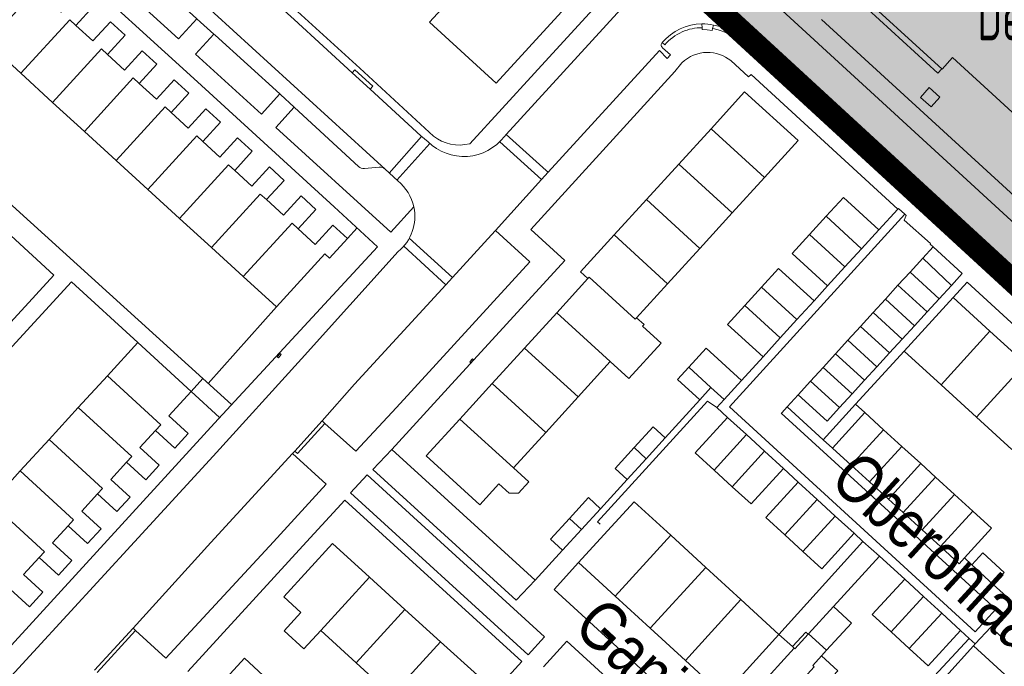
# Model space of a CAD drawing. Header units: metres. Extents: x 111546 to 149831, y 498798 to 507863.
# Tile 23 of 256: x 112628 to 112649, y 500478 to 500492. Entities that reach past the tile are written whole.
import ezdxf

# ---------------------------------------------------------------- set-up
doc = ezdxf.new("R2010")
doc.units = ezdxf.units.M
doc.layers.add('bladindeeling kader-3', color=170, linetype='Continuous')
doc.layers.add('bladindeling hatch kader 3', color=254, linetype='Continuous')
doc.layers.add('bladindeling', color=7, linetype='Continuous', lineweight=5)
doc.styles.get("Standard").update_dxf_attribs({"font": 'isocp-ie.shx'})
doc.styles.add('Zaanstad', font='ARIALN.TTF')

msp = doc.modelspace()

# ---------------------------------------------------------------- hatches: boundary and pattern name
at = {"layer": 'bladindeling hatch kader 3'}
h = msp.add_hatch(color=256, dxfattribs=at)
h.dxf.hatch_style = 1
h.paths.add_polyline_path([(112656.0813, 500518.2511), (112682.0414, 500494.3916), (112663.0518, 500473.7302), (112637.0917, 500497.5897)])

# ---------------------------------------------------------------- linework, layer by layer
at = {"layer": 'bladindeeling kader-3', "linetype": 'ByBlock', "const_width": 0.5}
msp.add_lwpolyline([(112656.0813, 500518.2511), (112682.0414, 500494.3916), (112663.0518, 500473.7302), (112637.0917, 500497.5897)], close=True, dxfattribs=at)
at = {"layer": 'bladindeling'}
for p, q in [((112638.2098, 500489.6981), (112640.6716, 500492.3929)), ((112638.2098, 500489.6981), (112640.6716, 500492.3929)), ((112631.1624, 500491.7512), (112631.5568, 500492.1843)), ((112642.426, 500491.9916), (112642.4199, 500492.0762)), ((112642.426, 500491.9916), (112642.4199, 500492.0762)), ((112642.6654, 500492.0494), (112642.6463, 500491.9725)), ((112642.6654, 500492.0494), (112642.6463, 500491.9725)), ((112644.9932, 500492.1662), (112649.5307, 500488.0105)), ((112644.9932, 500492.1662), (112649.5307, 500488.0105)), ((112631.5261, 500491.4201), (112631.9223, 500491.8552)), ((112643.3064, 500491.7309), (112643.2103, 500491.7992)), ((112643.3064, 500491.7309), (112643.2103, 500491.7992)), ((112641.6198, 500491.6203), (112641.5646, 500491.6738)), ((112641.6198, 500491.6203), (112641.5646, 500491.6738)), ((112641.5742, 500491.5625), (112641.7402, 500491.4089)), ((112641.5742, 500491.5625), (112641.7402, 500491.4089)), ((112643.3064, 500491.7309), (112643.2536, 500491.6689)), ((112643.3064, 500491.7309), (112643.2536, 500491.6689)), ((112646.396, 500488.8965), (112643.3064, 500491.7309)), ((112646.396, 500488.8965), (112643.3064, 500491.7309)), ((112631.5261, 500491.4201), (112632.943, 500490.1299)), ((112641.5097, 500491.5035), (112639.1124, 500488.8888)), ((112641.5097, 500491.5035), (112639.1124, 500488.8888)), ((112641.5097, 500491.5035), (112641.6704, 500491.3322)), ((112641.5097, 500491.5035), (112641.6704, 500491.3322)), ((112641.7402, 500491.4089), (112641.6704, 500491.3322)), ((112641.7402, 500491.4089), (112641.6704, 500491.3322)), ((112641.8348, 500491.0509), (112641.9886, 500491.2403)), ((112641.8348, 500491.0509), (112641.9886, 500491.2403)), ((112628.4523, 500490.3874), (112627.7689, 500491.0114)), ((112637.4246, 500489.4987), (112638.8157, 500491.0172)), ((112641.8348, 500491.0509), (112638.7402, 500487.6559)), ((112641.8348, 500491.0509), (112638.7402, 500487.6559)), ((112632.943, 500490.1299), (112633.341, 500490.5671)), ((112629.1354, 500489.7634), (112628.4523, 500490.3874)), ((112633.2531, 500489.8475), (112633.6478, 500490.2809)), ((112625.558, 500490.0045), (112631.6831, 500484.4486)), ((112629.8198, 500489.138), (112629.1354, 500489.7634)), ((112635.6953, 500488.8678), (112636.3878, 500489.6562)), ((112638.1693, 500489.6538), (112638.2098, 500489.6981)), ((112638.1693, 500489.6538), (112638.2098, 500489.6981)), ((112638.2098, 500489.6981), (112639.0713, 500488.9256)), ((112638.2098, 500489.6981), (112639.0713, 500488.9256)), ((112641.9194, 500489.0596), (112642.6143, 500489.821)), ((112642.6143, 500489.821), (112643.7653, 500488.7708)), ((112636.5644, 500489.504), (112635.8577, 500488.7162)), ((112638.0694, 500489.5406), (112638.9651, 500488.7257)), ((112638.0694, 500489.5406), (112638.9651, 500488.7257)), ((112630.5018, 500488.5152), (112629.8198, 500489.138)), ((112641.2245, 500488.2979), (112641.9194, 500489.0596)), ((112641.9194, 500489.0596), (112643.0704, 500488.0092)), ((112646.5548, 500489.0694), (112646.396, 500488.8965)), ((112646.5548, 500489.0694), (112646.396, 500488.8965)), ((112647.1802, 500488.6084), (112646.6743, 500489.0728)), ((112647.1802, 500488.6084), (112646.6743, 500489.0728)), ((112635.163, 500488.9634), (112635.4746, 500488.9944)), ((112635.8773, 500488.6977), (112635.6064, 500488.9503)), ((112639.1124, 500488.8888), (112638.9651, 500488.7257)), ((112639.1124, 500488.8888), (112638.9651, 500488.7257)), ((112639.0713, 500488.9256), (112639.1124, 500488.8888)), ((112639.0713, 500488.9256), (112639.1124, 500488.8888)), ((112638.9651, 500488.7257), (112637.9788, 500487.6333)), ((112638.9651, 500488.7257), (112637.9788, 500487.6333)), ((112643.7653, 500488.7708), (112643.0704, 500488.0092)), ((112648.0735, 500487.789), (112647.1802, 500488.6084)), ((112648.0735, 500487.789), (112647.1802, 500488.6084)), ((112631.1852, 500487.891), (112630.5018, 500488.5152)), ((112640.5295, 500487.5363), (112641.2245, 500488.2979)), ((112641.2245, 500488.2979), (112642.3756, 500487.2476)), ((112643.0704, 500488.0092), (112642.3756, 500487.2476)), ((112646.6329, 500488.0921), (112646.2218, 500487.6449)), ((112646.6329, 500488.0921), (112646.2218, 500487.6449)), ((112631.8683, 500487.267), (112631.1852, 500487.891)), ((112645.0904, 500487.9378), (112644.7312, 500487.546)), ((112645.8511, 500487.2405), (112645.0904, 500487.9378)), ((112648.5799, 500487.326), (112648.0735, 500487.789)), ((112648.5799, 500487.326), (112648.0735, 500487.789)), ((112634.7978, 500487.4631), (112635.0021, 500487.6867)), ((112640.5295, 500487.5363), (112641.6807, 500486.4859)), ((112644.7312, 500487.546), (112645.492, 500486.8487)), ((112645.8511, 500487.2405), (112646.2218, 500487.6449)), ((112645.8511, 500487.2405), (112646.2218, 500487.6449)), ((112636.1255, 500487.4687), (112637.0557, 500486.6259)), ((112636.1255, 500487.4687), (112637.0557, 500486.6259)), ((112632.5515, 500486.6428), (112631.8683, 500487.267)), ((112636.9085, 500486.4652), (112636.0042, 500487.2938)), ((112636.9085, 500486.4652), (112636.0042, 500487.2938)), ((112642.3756, 500487.2476), (112641.6807, 500486.4859)), ((112645.492, 500486.8487), (112645.8511, 500487.2405)), ((112647.3936, 500487.2789), (112647.1683, 500487.0372)), ((112647.3936, 500487.2789), (112647.1683, 500487.0372)), ((112648.426, 500487.0329), (112648.579, 500487.2063)), ((112648.426, 500487.0329), (112648.579, 500487.2063)), ((112647.1683, 500487.0372), (112646.8962, 500486.7394)), ((112647.1683, 500487.0372), (112646.8962, 500486.7394)), ((112647.1683, 500487.0372), (112647.7839, 500486.4527)), ((112647.1683, 500487.0372), (112647.7839, 500486.4527)), ((112651.6506, 500484.0823), (112648.426, 500487.0329)), ((112651.6506, 500484.0823), (112648.426, 500487.0329)), ((112645.1213, 500486.4443), (112645.492, 500486.8487)), ((112646.8962, 500486.7394), (112646.6357, 500486.4542)), ((112646.8962, 500486.7394), (112646.6357, 500486.4542)), ((112647.5225, 500486.1672), (112646.8962, 500486.7394)), ((112647.5225, 500486.1672), (112646.8962, 500486.7394)), ((112637.0557, 500486.6259), (112636.9085, 500486.4652)), ((112637.0557, 500486.6259), (112636.9085, 500486.4652)), ((112637.0557, 500486.6259), (112637.056, 500486.6256)), ((112637.0557, 500486.6259), (112637.056, 500486.6256)), ((112639.2971, 500485.8661), (112639.964, 500486.5976)), ((112641.6807, 500486.4859), (112641.0144, 500485.7558)), ((112636.9088, 500486.465), (112636.9085, 500486.4652)), ((112636.9088, 500486.465), (112636.9085, 500486.4652)), ((112643.6994, 500486.4132), (112643.3415, 500486.0203)), ((112644.4622, 500485.718), (112643.6994, 500486.4132)), ((112645.1213, 500486.4443), (112644.8317, 500486.1234)), ((112645.1213, 500486.4443), (112644.8317, 500486.1234)), ((112646.6357, 500486.4542), (112646.365, 500486.1579)), ((112646.6357, 500486.4542), (112646.365, 500486.1579)), ((112646.6357, 500486.4542), (112647.2611, 500485.8817)), ((112646.6357, 500486.4542), (112647.2611, 500485.8817)), ((112647.7839, 500486.4527), (112647.5225, 500486.1672)), ((112647.7839, 500486.4527), (112647.5225, 500486.1672)), ((112644.4622, 500485.718), (112644.8317, 500486.1234)), ((112644.4622, 500485.718), (112644.8317, 500486.1234)), ((112646.365, 500486.1579), (112646.0997, 500485.8674)), ((112646.365, 500486.1579), (112646.0997, 500485.8674)), ((112646.365, 500486.1579), (112646.9901, 500485.5857)), ((112646.365, 500486.1579), (112646.9901, 500485.5857)), ((112647.8221, 500486.1923), (112646.7712, 500485.0425)), ((112647.8221, 500486.1923), (112646.7712, 500485.0425)), ((112647.5225, 500486.1672), (112647.2611, 500485.8817)), ((112647.5225, 500486.1672), (112647.2611, 500485.8817)), ((112648.6148, 500485.4679), (112647.8221, 500486.1923)), ((112648.6148, 500485.4679), (112647.8221, 500486.1923)), ((112631.8009, 500484.3418), (112633.2665, 500485.9897)), ((112638.6024, 500485.1041), (112639.2971, 500485.8661)), ((112639.2971, 500485.8661), (112640.4487, 500484.8162)), ((112643.3415, 500486.0203), (112644.1041, 500485.3251)), ((112646.0997, 500485.8674), (112645.8294, 500485.5716)), ((112646.0997, 500485.8674), (112645.8294, 500485.5716)), ((112646.725, 500485.2961), (112646.0997, 500485.8674)), ((112646.725, 500485.2961), (112646.0997, 500485.8674)), ((112647.2611, 500485.8817), (112646.9901, 500485.5857)), ((112647.2611, 500485.8817), (112646.9901, 500485.5857)), ((112644.1041, 500485.3251), (112644.4622, 500485.718)), ((112645.8294, 500485.5716), (112645.5592, 500485.2758)), ((112645.8294, 500485.5716), (112645.5592, 500485.2758)), ((112645.8294, 500485.5716), (112646.4539, 500485)), ((112645.8294, 500485.5716), (112646.4539, 500485)), ((112646.9901, 500485.5857), (112646.725, 500485.2961)), ((112646.9901, 500485.5857), (112646.725, 500485.2961)), ((112648.6148, 500485.4679), (112647.5639, 500484.3181)), ((112649.3759, 500484.7721), (112648.6148, 500485.4679)), ((112643.7347, 500484.9197), (112644.1041, 500485.3251)), ((112645.5592, 500485.2758), (112645.2914, 500484.9826)), ((112645.5592, 500485.2758), (112645.2914, 500484.9826)), ((112646.1839, 500484.7051), (112645.5592, 500485.2758)), ((112646.1839, 500484.7051), (112645.5592, 500485.2758)), ((112646.725, 500485.2961), (112646.4539, 500485)), ((112646.725, 500485.2961), (112646.4539, 500485)), ((112637.9079, 500484.3423), (112638.6024, 500485.1041)), ((112638.6024, 500485.1041), (112639.7541, 500484.0542)), ((112645.7252, 500483.8991), (112646.7712, 500485.0425)), ((112646.7712, 500485.0425), (112645.7252, 500483.8991)), ((112646.7712, 500485.0425), (112645.7252, 500483.8991)), ((112646.4539, 500485), (112646.1839, 500484.7051)), ((112646.4539, 500485), (112646.1839, 500484.7051)), ((112646.7712, 500485.0425), (112647.5639, 500484.3181)), ((112646.7712, 500485.0425), (112647.5639, 500484.3181)), ((112640.4487, 500484.8162), (112639.7541, 500484.0542)), ((112643.7347, 500484.9197), (112643.2708, 500484.4107)), ((112643.7347, 500484.9197), (112643.2708, 500484.4107)), ((112645.2914, 500484.9826), (112645.0244, 500484.6904)), ((112645.2914, 500484.9826), (112645.0244, 500484.6904)), ((112645.9158, 500484.4122), (112645.2914, 500484.9826)), ((112645.9158, 500484.4122), (112645.2914, 500484.9826)), ((112641.895, 500484.4299), (112642.1344, 500484.6925)), ((112642.6122, 500484.257), (112642.1344, 500484.6925)), ((112645.0244, 500484.6904), (112644.7554, 500484.396)), ((112645.0244, 500484.6904), (112644.7554, 500484.396)), ((112645.6485, 500484.1202), (112645.0244, 500484.6904)), ((112645.6485, 500484.1202), (112645.0244, 500484.6904)), ((112646.1839, 500484.7051), (112645.9158, 500484.4122)), ((112646.1839, 500484.7051), (112645.9158, 500484.4122)), ((112648.325, 500483.6223), (112649.3759, 500484.7721)), ((112629.631, 500484.5102), (112629.0059, 500483.8277)), ((112642.3728, 500483.9942), (112641.895, 500484.4299)), ((112642.3728, 500483.9942), (112641.895, 500484.4299)), ((112644.7554, 500484.396), (112644.4858, 500484.1008)), ((112644.7554, 500484.396), (112644.4858, 500484.1008)), ((112645.3792, 500483.8261), (112644.7554, 500484.396)), ((112645.3792, 500483.8261), (112644.7554, 500484.396)), ((112645.9158, 500484.4122), (112645.6485, 500484.1202)), ((112645.9158, 500484.4122), (112645.6485, 500484.1202)), ((112635.7495, 500482.9225), (112636.9607, 500484.2491)), ((112635.7495, 500482.9225), (112636.9607, 500484.2491)), ((112637.2134, 500483.5804), (112637.9079, 500484.3423)), ((112637.9079, 500484.3423), (112639.0594, 500483.2924)), ((112642.6122, 500484.257), (112642.3728, 500483.9942)), ((112642.6122, 500484.257), (112642.3728, 500483.9942)), ((112642.8974, 500483.9978), (112642.6122, 500484.257)), ((112642.8974, 500483.9978), (112642.6122, 500484.257)), ((112647.5639, 500484.3181), (112648.325, 500483.6223)), ((112639.7541, 500484.0542), (112639.0594, 500483.2924)), ((112641.6275, 500483.1738), (112642.3728, 500483.9942)), ((112642.5371, 500483.9677), (112642.7381, 500483.8268)), ((112642.5371, 500483.9677), (112642.7381, 500483.8268)), ((112642.8974, 500483.9978), (112642.7381, 500483.8268)), ((112642.8974, 500483.9978), (112642.7381, 500483.8268)), ((112644.4858, 500484.1008), (112644.2502, 500483.8409)), ((112644.4858, 500484.1008), (112644.2502, 500483.8409)), ((112645.6485, 500484.1202), (112645.3792, 500483.8261)), ((112645.6485, 500484.1202), (112645.3792, 500483.8261)), ((112629.0059, 500483.8277), (112628.3774, 500483.1416)), ((112642.7381, 500483.8268), (112642.971, 500483.6151)), ((112642.7381, 500483.8268), (112642.971, 500483.6151)), ((112644.2502, 500483.8409), (112645.03, 500483.1358)), ((112644.2502, 500483.8409), (112645.03, 500483.1358)), ((112645.03, 500483.1358), (112645.7252, 500483.8991)), ((112645.03, 500483.1358), (112645.7252, 500483.8991)), ((112645.7252, 500483.8991), (112645.9218, 500483.7202)), ((112645.7252, 500483.8991), (112645.9218, 500483.7202)), ((112634.254, 500483.5387), (112633.6637, 500482.8915)), ((112634.254, 500483.5387), (112633.6637, 500482.8915)), ((112634.254, 500483.5387), (112634.3112, 500483.4868)), ((112634.254, 500483.5387), (112634.3112, 500483.4868)), ((112637.2134, 500483.5804), (112638.3649, 500482.5305)), ((112643.3756, 500483.2453), (112642.971, 500483.6151)), ((112643.3756, 500483.2453), (112642.971, 500483.6151)), ((112645.9218, 500483.7202), (112645.2266, 500482.9569)), ((112645.9218, 500483.7202), (112646.3272, 500483.3507)), ((112648.325, 500483.6223), (112649.0861, 500482.9268)), ((112633.7208, 500482.8394), (112634.3112, 500483.4868)), ((112633.7208, 500482.8394), (112634.3112, 500483.4868)), ((112646.3272, 500483.3507), (112645.632, 500482.5874)), ((112646.3272, 500483.3507), (112646.7201, 500482.993)), ((112628.3774, 500483.1416), (112627.757, 500482.4643)), ((112639.0594, 500483.2924), (112638.3649, 500482.5305)), ((112641.2189, 500482.7278), (112641.6275, 500483.1738)), ((112641.2189, 500482.7278), (112641.6275, 500483.1738)), ((112643.3756, 500483.2453), (112642.6795, 500482.4835)), ((112643.7675, 500482.887), (112643.3756, 500483.2453)), ((112645.2266, 500482.9569), (112645.03, 500483.1358)), ((112645.2266, 500482.9569), (112645.03, 500483.1358)), ((112633.6637, 500482.8915), (112633.6139, 500482.837)), ((112633.6637, 500482.8915), (112633.6139, 500482.837)), ((112633.6637, 500482.8915), (112633.7208, 500482.8394)), ((112633.6637, 500482.8915), (112633.7208, 500482.8394)), ((112635.7495, 500482.9225), (112637.9301, 500480.9397)), ((112641.2189, 500482.7278), (112640.959, 500482.966)), ((112643.0715, 500482.1253), (112643.7675, 500482.887)), ((112644.1723, 500482.5172), (112643.7675, 500482.887)), ((112644.1723, 500482.5172), (112643.7675, 500482.887)), ((112645.632, 500482.5874), (112645.2266, 500482.9569)), ((112646.7201, 500482.993), (112646.0249, 500482.2297)), ((112646.7201, 500482.993), (112647.1256, 500482.6237)), ((112633.6139, 500482.837), (112631.8572, 500480.9249)), ((112633.6139, 500482.837), (112631.8572, 500480.9249)), ((112640.8104, 500482.2818), (112641.2189, 500482.7278)), ((112627.757, 500482.4643), (112627.1274, 500481.777)), ((112642.6795, 500482.4835), (112643.0715, 500482.1253)), ((112644.4925, 500482.2248), (112644.1723, 500482.5172)), ((112644.4925, 500482.2248), (112644.1723, 500482.5172)), ((112646.0249, 500482.2297), (112645.632, 500482.5874)), ((112647.1256, 500482.6237), (112646.4304, 500481.8604)), ((112647.1256, 500482.6237), (112647.4464, 500482.3294)), ((112640.2381, 500481.6526), (112640.8104, 500482.2818)), ((112646.7503, 500481.5676), (112647.4464, 500482.3294)), ((112647.4464, 500482.3294), (112647.8513, 500481.9595)), ((112644.4925, 500482.2248), (112644.8967, 500481.8538)), ((112644.4925, 500482.2248), (112644.8967, 500481.8538)), ((112646.4304, 500481.8604), (112646.0249, 500482.2297)), ((112638.68, 500478.5116), (112634.8635, 500481.9957)), ((112638.68, 500478.5116), (112634.8635, 500481.9957)), ((112644.1989, 500481.0936), (112644.8967, 500481.8538)), ((112644.8967, 500481.8538), (112645.2885, 500481.4944)), ((112646.4304, 500481.8604), (112646.7503, 500481.5676)), ((112647.1551, 500481.1977), (112647.8513, 500481.9595)), ((112647.8513, 500481.9595), (112648.2435, 500481.6012)), ((112640.2381, 500481.6526), (112639.8308, 500481.2054)), ((112640.9607, 500481.804), (112640.3879, 500481.1755)), ((112640.9607, 500481.804), (112640.3879, 500481.1755)), ((112641.7476, 500481.0831), (112640.9607, 500481.804)), ((112641.7476, 500481.0831), (112640.9607, 500481.804)), ((112639.8308, 500481.2054), (112639.5703, 500481.4428)), ((112645.2885, 500481.4944), (112644.5907, 500480.7341)), ((112645.2885, 500481.4944), (112645.6927, 500481.1234)), ((112645.2885, 500481.4944), (112645.6927, 500481.1234)), ((112647.1551, 500481.1977), (112646.7503, 500481.5676)), ((112648.2435, 500481.6012), (112647.5472, 500480.8392)), ((112639.8308, 500481.2054), (112639.4235, 500480.7582)), ((112639.8308, 500481.2054), (112639.4235, 500480.7582)), ((112647.5472, 500480.8392), (112647.1551, 500481.1977)), ((112640.3879, 500481.1755), (112639.7672, 500480.4945)), ((112640.3879, 500481.1755), (112639.7672, 500480.4945)), ((112641.7476, 500481.0831), (112640.5541, 500479.7737)), ((112642.5028, 500480.3915), (112641.7476, 500481.0831)), ((112644.5907, 500480.7341), (112644.1989, 500481.0936)), ((112645.6927, 500481.1234), (112645.8816, 500480.9509)), ((112645.6927, 500481.1234), (112645.8816, 500480.9509)), ((112630.1833, 500479.0816), (112631.8572, 500480.9249)), ((112630.1833, 500479.0816), (112631.8572, 500480.9249)), ((112633.9151, 500480.9397), (112631.3611, 500478.1516)), ((112633.9151, 500480.9397), (112631.3611, 500478.1516)), ((112637.9301, 500480.9397), (112638.8315, 500480.1201)), ((112639.4235, 500480.7582), (112638.8315, 500480.1201)), ((112639.4235, 500480.7582), (112638.8315, 500480.1201)), ((112645.8816, 500480.9509), (112644.0766, 500478.95)), ((112645.8816, 500480.9509), (112644.0766, 500478.95)), ((112645.8816, 500480.9509), (112646.2362, 500480.6306)), ((112645.8816, 500480.9509), (112646.2362, 500480.6306)), ((112645.2484, 500479.5499), (112646.2362, 500480.6306)), ((112645.2484, 500479.5499), (112646.2362, 500480.6306)), ((112646.2362, 500480.6306), (112646.7806, 500480.1382)), ((112646.2362, 500480.6306), (112646.7806, 500480.1382)), ((112648.2264, 500480.4484), (112648.0665, 500480.5946)), ((112648.2264, 500480.4484), (112648.0665, 500480.5946)), ((112639.7672, 500480.4945), (112640.5541, 500479.7737)), ((112639.7672, 500480.4945), (112640.5541, 500479.7737)), ((112642.5028, 500480.3915), (112641.3092, 500479.0821)), ((112643.2579, 500479.6997), (112642.5028, 500480.3915)), ((112648.6869, 500480.0267), (112648.2264, 500480.4484)), ((112648.6869, 500480.0267), (112648.2264, 500480.4484)), ((112634.2187, 500479.0372), (112635.2681, 500480.1834)), ((112635.2681, 500480.1834), (112636.0314, 500479.489)), ((112646.7806, 500480.1382), (112647.1853, 500479.7672)), ((112646.7806, 500480.1382), (112647.1853, 500479.7672)), ((112649.1112, 500479.6382), (112648.6869, 500480.0267)), ((112649.1112, 500479.6382), (112648.6869, 500480.0267)), ((112640.5541, 500479.7737), (112641.3092, 500479.0821)), ((112643.2579, 500479.6997), (112642.0642, 500478.3903)), ((112643.2579, 500479.6997), (112644.0766, 500478.95)), ((112646.4877, 500479.0066), (112647.1853, 500479.7672)), ((112647.1853, 500479.7672), (112647.5775, 500479.4075)), ((112634.9822, 500478.3428), (112636.0314, 500479.489)), ((112636.0314, 500479.489), (112636.7947, 500478.7945)), ((112644.7146, 500478.966), (112645.2484, 500479.5499)), ((112644.7146, 500478.966), (112645.2484, 500479.5499)), ((112648.9992, 500479.5117), (112648.6299, 500479.1087)), ((112647.5775, 500479.4075), (112646.8799, 500478.6469)), ((112647.5775, 500479.4075), (112647.982, 500479.0365)), ((112647.5775, 500479.4075), (112647.982, 500479.0365)), ((112629.3563, 500478.1834), (112630.1833, 500479.0816)), ((112629.3563, 500478.1834), (112630.1833, 500479.0816)), ((112630.1833, 500479.0816), (112630.2342, 500479.0353)), ((112630.1833, 500479.0816), (112630.2342, 500479.0353)), ((112641.3092, 500479.0821), (112642.0642, 500478.3903)), ((112648.6299, 500479.1087), (112648.2982, 500478.7467)), ((112648.6299, 500479.1087), (112648.2982, 500478.7467)), ((112649.3909, 500478.4116), (112648.6299, 500479.1087)), ((112629.413, 500478.1309), (112630.2342, 500479.0353)), ((112629.413, 500478.1309), (112630.2342, 500479.0353)), ((112634.2187, 500479.0372), (112634.9822, 500478.3428)), ((112644.0766, 500478.95), (112642.8923, 500477.6507)), ((112644.0766, 500478.95), (112642.8923, 500477.6507)), ((112644.3645, 500478.6874), (112644.0766, 500478.95)), ((112644.3645, 500478.6874), (112644.0766, 500478.95)), ((112644.7146, 500478.966), (112644.7033, 500478.9536)), ((112644.7146, 500478.966), (112644.7033, 500478.9536)), ((112645.1017, 500478.612), (112644.7146, 500478.966)), ((112645.1017, 500478.612), (112644.7146, 500478.966)), ((112646.8799, 500478.6469), (112646.4877, 500479.0066)), ((112648.1699, 500478.8644), (112647.982, 500479.0365)), ((112648.1699, 500478.8644), (112647.982, 500479.0365)), ((112648.2982, 500478.7467), (112648.1699, 500478.8644)), ((112648.2982, 500478.7467), (112648.1699, 500478.8644)), ((112635.7455, 500477.6483), (112636.7947, 500478.7945)), ((112636.7947, 500478.7945), (112637.5899, 500478.0713)), ((112644.4007, 500478.6545), (112643.2063, 500477.3442)), ((112644.4007, 500478.6545), (112644.3645, 500478.6874)), ((112644.4007, 500478.6545), (112644.3645, 500478.6874)), ((112647.6618, 500478.047), (112648.2608, 500478.7059)), ((112648.2982, 500478.7467), (112648.2608, 500478.7059)), ((112648.2982, 500478.7467), (112648.2608, 500478.7059)), ((112644.9925, 500478.4925), (112645.1017, 500478.612)), ((112644.9925, 500478.4925), (112645.1017, 500478.612)), ((112634.9822, 500478.3428), (112635.7455, 500477.6483)), ((112642.883, 500477.6404), (112642.0642, 500478.3903))]:
    msp.add_line(p, q, dxfattribs=at)
for points in [[(112615.5895, 500504.7355), (112615.7767, 500504.5559), (112617.7283, 500504.5946), (112619.5696, 500502.9156), (112620.1764, 500502.9366), (112623.3295, 500506.3822), (112623.6526, 500506.0974), (112620.7808, 500502.9452), (112622.7006, 500501.2051), (112623.6277, 500500.3423), (112625.2032, 500498.9003), (112625.5075, 500498.6173), (112626.143, 500498.0374), (112627.6879, 500496.6019), (112629.5035, 500494.9486), (112630.9232, 500494.9168), (112632.9297, 500493.063), (112635.0591, 500491.1199), (112636.6423, 500489.6624)], [(112649.7706, 500489.5558), (112647.8105, 500491.3482), (112647.5857, 500491.1003), (112645.5749, 500492.9402), (112646.4865, 500493.9366), (112646.7328, 500493.7113), (112646.9358, 500493.9331), (112646.5477, 500494.29), (112647.1989, 500494.9978), (112646.8575, 500495.3108), (112647.316, 500495.8225), (112648.2147, 500496.806), (112649.2476, 500495.8614), (112648.7577, 500495.3258), (112650.2366, 500493.9906)], [(112649.7706, 500489.5558), (112647.8105, 500491.3482), (112647.5857, 500491.1003), (112645.5749, 500492.9402), (112646.4865, 500493.9366), (112646.7328, 500493.7113), (112646.9358, 500493.9331), (112646.5477, 500494.29), (112647.1989, 500494.9978), (112646.8575, 500495.3108), (112647.316, 500495.8225), (112648.2147, 500496.806), (112649.2476, 500495.8614), (112648.7577, 500495.3258), (112650.2366, 500493.9906)], [(112630.975, 500494.6032), (112632.8334, 500492.912), (112633.2125, 500492.5637), (112633.6487, 500492.17), (112634.8924, 500491.024), (112635.2798, 500490.6741), (112636.3725, 500489.6691), (112636.5274, 500489.5389)], [(112641.5376, 500494.2348), (112641.6408, 500494.1376), (112641.337, 500493.815), (112640.4664, 500492.8193), (112638.8157, 500491.0172)], [(112628.7746, 500493.9557), (112628.7588, 500493.9381), (112631.1624, 500491.7512)], [(112630.2896, 500493.8045), (112635.6047, 500488.9519), (112635.6081, 500488.9488)], [(112634.508, 500488.138), (112631.5666, 500490.8267), (112628.6786, 500493.4577)], [(112630.3842, 500493.2565), (112631.5568, 500492.1843), (112631.6356, 500492.1122), (112631.9223, 500491.8552), (112631.9468, 500491.8334), (112633.341, 500490.5671), (112633.3544, 500490.5549), (112633.6478, 500490.2809), (112633.652, 500490.277), (112635.0298, 500489.0078)], [(112645.5749, 500492.9402), (112645.4877, 500492.8566), (112647.4963, 500491.0159), (112647.5773, 500491.108)], [(112645.5749, 500492.9402), (112645.4877, 500492.8566), (112647.4963, 500491.0159), (112647.5773, 500491.108)], [(112627.7689, 500491.0114), (112627.0553, 500491.6634), (112628.1005, 500492.8188), (112628.6365, 500492.3293), (112629.0157, 500492.7445), (112629.3289, 500492.4574), (112628.95, 500492.0427)], [(112644.0611, 500492.4378), (112649.2404, 500487.6934), (112652.4392, 500484.7649)], [(112644.0611, 500492.4378), (112649.2404, 500487.6934), (112652.4392, 500484.7649)], [(112627.7689, 500491.0114), (112628.8197, 500492.1617), (112628.95, 500492.0427)], [(112628.95, 500492.0427), (112629.3185, 500491.7063), (112629.6977, 500492.1216), (112630.0126, 500491.8339), (112629.6334, 500491.4187)], [(112642.6463, 500491.9725), (112642.6358, 500491.9287), (112642.5319, 500491.9428), (112642.427, 500491.9503), (112642.426, 500491.9916)], [(112642.6463, 500491.9725), (112642.6358, 500491.9287), (112642.5319, 500491.9428), (112642.427, 500491.9503), (112642.426, 500491.9916)], [(112628.4523, 500490.3874), (112629.503, 500491.5377), (112629.6334, 500491.4187)], [(112629.6334, 500491.4187), (112630.0016, 500491.0823), (112630.3809, 500491.4975), (112630.6972, 500491.2087), (112630.3178, 500490.7933)], [(112643.0402, 500491.2837), (112643.423, 500490.9337), (112643.4774, 500490.989), (112646.6329, 500488.0921)], [(112643.0402, 500491.2837), (112643.423, 500490.9337), (112643.4774, 500490.989), (112646.6329, 500488.0921)], [(112634.8924, 500491.024), (112634.9507, 500491.0885), (112635.3389, 500490.7377), (112635.2806, 500490.6732)], [(112629.1354, 500489.7634), (112630.1862, 500490.9137), (112630.3178, 500490.7933)], [(112630.3178, 500490.7933), (112630.686, 500490.457), (112631.0654, 500490.8722), (112631.3804, 500490.5845), (112631.0011, 500490.1693)], [(112642.6143, 500489.821), (112643.3382, 500490.6144), (112644.4892, 500489.564), (112643.7653, 500488.7708)], [(112629.8198, 500489.138), (112630.8707, 500490.2883), (112631.0011, 500490.1693)], [(112631.0011, 500490.1693), (112631.3694, 500489.8329), (112631.7486, 500490.2482), (112632.0635, 500489.9605), (112631.6843, 500489.5453)], [(112630.5018, 500488.5152), (112631.5525, 500489.6655), (112631.6843, 500489.5453)], [(112633.2531, 500489.8475), (112635.7278, 500487.5972), (112636.2218, 500488.1401)], [(112631.6843, 500489.5453), (112632.0525, 500489.2089), (112632.4318, 500489.6241), (112632.7481, 500489.3353), (112632.3688, 500488.9199)], [(112631.1852, 500487.891), (112632.2359, 500489.0413), (112632.3688, 500488.9199)], [(112632.3688, 500488.9199), (112632.7371, 500488.5836), (112633.1164, 500488.9988), (112633.4313, 500488.7111), (112633.052, 500488.2959)], [(112648.0735, 500487.789), (112647.9874, 500487.6975), (112647.0961, 500488.5123), (112647.1802, 500488.6084)], [(112648.0735, 500487.789), (112647.9874, 500487.6975), (112647.0961, 500488.5123), (112647.1802, 500488.6084)], [(112631.8683, 500487.267), (112632.9191, 500488.4173), (112633.052, 500488.2959)], [(112633.052, 500488.2959), (112633.4191, 500487.9607), (112633.7983, 500488.3759), (112634.1145, 500488.0871), (112633.7352, 500487.6719)], [(112646.2218, 500487.6449), (112645.461, 500488.3421), (112645.0904, 500487.9378)], [(112646.2218, 500487.6449), (112645.461, 500488.3421), (112645.0904, 500487.9378)], [(112627.0047, 500488.0269), (112628.4824, 500486.67), (112622.2684, 500479.9034)], [(112631.9323, 500483.4947), (112635.443, 500487.284), (112634.508, 500488.138)], [(112646.7817, 500487.982), (112643.0107, 500483.8434), (112648.2945, 500479.0086)], [(112646.7817, 500487.982), (112643.0107, 500483.8434), (112648.2945, 500479.0086)], [(112646.7817, 500487.982), (112646.644, 500488.106), (112646.6329, 500488.0921)], [(112646.7817, 500487.982), (112646.644, 500488.106), (112646.6329, 500488.0921)], [(112647.3936, 500487.2789), (112647.3291, 500487.3416), (112647.3358, 500487.3525), (112646.772, 500487.8583), (112646.8129, 500487.9539), (112646.7817, 500487.982)], [(112647.3936, 500487.2789), (112647.3291, 500487.3416), (112647.3358, 500487.3525), (112646.772, 500487.8583), (112646.8129, 500487.9539), (112646.7817, 500487.982)], [(112632.5515, 500486.6428), (112633.6022, 500487.7931), (112633.7352, 500487.6719)], [(112633.7352, 500487.6719), (112634.1035, 500487.3354), (112634.4827, 500487.7506), (112634.7978, 500487.4631), (112634.4081, 500487.0363), (112634.3068, 500487.1287), (112633.2665, 500485.9897), (112632.5515, 500486.6428)], [(112634.3112, 500483.4868), (112634.9732, 500482.8865), (112635.8499, 500483.826), (112638.7201, 500486.9577), (112637.9788, 500487.6333)], [(112634.3112, 500483.4868), (112634.9732, 500482.8865), (112635.8499, 500483.826), (112638.7201, 500486.9577), (112637.9788, 500487.6333)], [(112636.9607, 500484.2491), (112639.4731, 500486.9877), (112638.7402, 500487.6559)], [(112636.9607, 500484.2491), (112639.4731, 500486.9877), (112638.7402, 500487.6559)], [(112637.9788, 500487.6333), (112637.9693, 500487.6229), (112637.0557, 500486.6259)], [(112637.9788, 500487.6333), (112637.9693, 500487.6229), (112637.0557, 500486.6259)], [(112639.964, 500486.5976), (112639.8054, 500486.7427), (112640.5295, 500487.5363)], [(112644.7312, 500487.546), (112644.3606, 500487.1416), (112645.1213, 500486.4443)], [(112635.8867, 500487.1793), (112633.8078, 500484.8716), (112631.907, 500482.7842), (112630.2151, 500480.9397)], [(112647.3936, 500487.2789), (112648.0183, 500486.7063), (112647.7839, 500486.4527)], [(112647.3936, 500487.2789), (112648.0183, 500486.7063), (112647.7839, 500486.4527)], [(112644.8317, 500486.1234), (112644.0691, 500486.8184), (112643.6994, 500486.4132)], [(112644.8317, 500486.1234), (112644.0691, 500486.8184), (112643.6994, 500486.4132)], [(112625.4241, 500482.799), (112628.8621, 500486.5322), (112630.2839, 500485.223)], [(112639.964, 500486.5976), (112639.993, 500486.6292), (112640.9855, 500485.724), (112641.0144, 500485.7558)], [(112655.1611, 500479.9698), (112651.1731, 500483.6301), (112651.2244, 500483.6825), (112648.1208, 500486.525), (112647.8221, 500486.1923)], [(112655.1611, 500479.9698), (112651.1731, 500483.6301), (112651.2244, 500483.6825), (112648.1208, 500486.525), (112647.8221, 500486.1923)], [(112636.9085, 500486.4652), (112634.9492, 500484.327), (112634.254, 500483.5387)], [(112636.9085, 500486.4652), (112634.9492, 500484.327), (112634.254, 500483.5387)], [(112643.3415, 500486.0203), (112642.972, 500485.6149), (112643.7347, 500484.9197)], [(112641.0144, 500485.7558), (112641.1733, 500485.611), (112641.142, 500485.5759), (112641.542, 500485.2107), (112640.8486, 500484.4512), (112640.4487, 500484.8162)], [(112630.6655, 500483.3349), (112631.0814, 500482.9539), (112631.3695, 500483.2685), (112630.9536, 500483.6495), (112631.4333, 500484.1734), (112630.2839, 500485.223), (112629.631, 500484.5102)], [(112642.1344, 500484.6925), (112642.5097, 500485.1043), (112643.2708, 500484.4107)], [(112642.1344, 500484.6925), (112642.5097, 500485.1043), (112643.2708, 500484.4107)], [(112630.6655, 500483.3349), (112630.7787, 500483.4588), (112629.631, 500484.5102)], [(112632.2987, 500483.8901), (112631.6831, 500484.4486), (112631.4333, 500484.1734), (112632.0434, 500483.6146)], [(112643.2708, 500484.4107), (112643.2725, 500484.4091), (112642.8974, 500483.9978)], [(112643.2708, 500484.4107), (112643.2725, 500484.4091), (112642.8974, 500483.9978)], [(112642.5371, 500483.9677), (112640.171, 500481.3741), (112640.2297, 500481.3201)], [(112645.3792, 500483.8261), (112645.1105, 500483.5326), (112644.4858, 500484.1008)], [(112645.3792, 500483.8261), (112645.1105, 500483.5326), (112644.4858, 500484.1008)], [(112630.0393, 500482.6514), (112630.1537, 500482.7763), (112629.0059, 500483.8277)], [(112644.2502, 500483.8409), (112644.1372, 500483.7142), (112644.1253, 500483.7033), (112648.7412, 500479.4945), (112648.2945, 500479.0086)], [(112644.2502, 500483.8409), (112644.1372, 500483.7142), (112644.1253, 500483.7033), (112648.7412, 500479.4945), (112648.2945, 500479.0086)], [(112637.2134, 500483.5804), (112636.4898, 500482.7868), (112637.6413, 500481.7369), (112638.0517, 500482.1877), (112638.2741, 500481.9846), (112638.4748, 500481.9877), (112638.6951, 500482.229), (112638.3649, 500482.5305)], [(112642.971, 500483.6151), (112642.2748, 500482.8533), (112642.6795, 500482.4835)], [(112642.971, 500483.6151), (112642.2748, 500482.8533), (112642.6795, 500482.4835)], [(112625.4449, 500476.7998), (112625.6428, 500476.6168), (112631.9323, 500483.4947)], [(112630.0393, 500482.6514), (112630.4554, 500482.2703), (112630.7447, 500482.586), (112630.3286, 500482.9672), (112630.6655, 500483.3349)], [(112641.6275, 500483.1738), (112641.3675, 500483.412), (112640.959, 500482.966)], [(112641.6275, 500483.1738), (112641.3675, 500483.412), (112640.959, 500482.966)], [(112629.4155, 500481.9703), (112629.5252, 500482.0902), (112628.3774, 500483.1416)], [(112638.8315, 500480.1201), (112638.4234, 500479.6841), (112635.3418, 500482.4982), (112635.7495, 500482.9225)], [(112638.8315, 500480.1201), (112638.4234, 500479.6841), (112635.3418, 500482.4982), (112635.7495, 500482.9225)], [(112640.959, 500482.966), (112640.5503, 500482.5198), (112640.8104, 500482.2818)], [(112633.2073, 500480.9397), (112634.3355, 500482.1829), (112633.6139, 500482.837)], [(112628.7904, 500481.288), (112628.9048, 500481.4128), (112627.757, 500482.4643)], [(112629.4155, 500481.9703), (112629.8315, 500481.5891), (112630.1184, 500481.9025), (112629.7024, 500482.2835), (112630.0393, 500482.6514)], [(112643.0715, 500482.1253), (112643.476, 500481.7555), (112644.1723, 500482.5172)], [(112643.0715, 500482.1253), (112643.476, 500481.7555), (112644.1723, 500482.5172)], [(112638.68, 500478.5116), (112639.0324, 500478.8965), (112635.2158, 500482.3802), (112634.8635, 500481.9957)], [(112638.68, 500478.5116), (112639.0324, 500478.8965), (112635.2158, 500482.3802), (112634.8635, 500481.9957)], [(112644.1989, 500481.0936), (112643.7947, 500481.4646), (112644.4925, 500482.2248)], [(112644.1989, 500481.0936), (112643.7947, 500481.4646), (112644.4925, 500482.2248)], [(112628.7904, 500481.288), (112629.2065, 500480.9068), (112629.4946, 500481.2214), (112629.0785, 500481.6026), (112629.4155, 500481.9703)], [(112633.9151, 500480.9397), (112634.7417, 500481.8384), (112638.5433, 500478.369), (112637.9665, 500477.7285)], [(112633.9151, 500480.9397), (112634.7417, 500481.8384), (112638.5433, 500478.369), (112637.9665, 500477.7285)], [(112639.5703, 500481.4428), (112639.9775, 500481.8901), (112640.2381, 500481.6526)], [(112628.1654, 500480.6057), (112628.2751, 500480.7255), (112627.1274, 500481.777)], [(112639.4235, 500480.7582), (112639.163, 500480.9956), (112639.5703, 500481.4428)], [(112639.4235, 500480.7582), (112639.163, 500480.9956), (112639.5703, 500481.4428)], [(112648.2435, 500481.6012), (112648.6482, 500481.2312), (112648.0665, 500480.5946)], [(112648.2435, 500481.6012), (112648.6482, 500481.2312), (112648.0665, 500480.5946)], [(112628.1654, 500480.6057), (112628.5814, 500480.2243), (112628.8685, 500480.5377), (112628.4523, 500480.9189), (112628.7904, 500481.288)], [(112645.6927, 500481.1234), (112644.9949, 500480.3631), (112644.5907, 500480.7341)], [(112645.6927, 500481.1234), (112644.9949, 500480.3631), (112644.5907, 500480.7341)], [(112630.2151, 500480.9397), (112628.042, 500478.5738), (112626.1127, 500476.4804), (112626.0056, 500476.3586)], [(112630.2151, 500480.9397), (112628.042, 500478.5738), (112626.1127, 500476.4804), (112626.0056, 500476.3586)], [(112630.2342, 500479.0353), (112630.8902, 500478.4397), (112633.2073, 500480.9397)], [(112630.2342, 500479.0353), (112630.8902, 500478.4397), (112633.2073, 500480.9397)], [(112633.4254, 500479.7591), (112634.4727, 500480.9068), (112635.2681, 500480.1834)], [(112648.0665, 500480.5946), (112647.9521, 500480.4694), (112647.5472, 500480.8392)], [(112648.0665, 500480.5946), (112647.9521, 500480.4694), (112647.5472, 500480.8392)], [(112627.5391, 500479.922), (112627.9554, 500479.5408), (112628.2435, 500479.8552), (112627.8272, 500480.2365), (112628.1654, 500480.6057)], [(112648.2264, 500480.4484), (112648.4588, 500480.7021), (112648.9189, 500480.2806), (112648.6869, 500480.0267)], [(112648.2264, 500480.4484), (112648.4588, 500480.7021), (112648.9189, 500480.2806), (112648.6869, 500480.0267)], [(112642.3728, 500477.0532), (112639.2398, 500479.9192), (112639.7672, 500480.4945)], [(112642.3728, 500477.0532), (112639.2398, 500479.9192), (112639.7672, 500480.4945)], [(112646.4877, 500479.0066), (112646.0832, 500479.3776), (112646.7806, 500480.1382)], [(112646.4877, 500479.0066), (112646.0832, 500479.3776), (112646.7806, 500480.1382)], [(112633.4254, 500479.7591), (112633.7927, 500479.4249), (112633.4316, 500479.0277), (112633.8577, 500478.6401), (112634.2187, 500479.0372)], [(112645.2484, 500479.5499), (112645.6356, 500479.1959), (112645.1017, 500478.612)], [(112645.2484, 500479.5499), (112645.6356, 500479.1959), (112645.1017, 500478.612)], [(112644.3645, 500478.6874), (112644.6544, 500479.0006), (112644.7033, 500478.9536)], [(112644.3645, 500478.6874), (112644.6544, 500479.0006), (112644.7033, 500478.9536)], [(112644.7033, 500478.9536), (112644.4155, 500478.6392), (112644.4007, 500478.6545)], [(112644.7033, 500478.9536), (112644.4155, 500478.6392), (112644.4007, 500478.6545)], [(112646.2189, 500476.7174), (112646.1948, 500476.7398), (112648.1699, 500478.8644)], [(112646.2189, 500476.7174), (112646.1948, 500476.7398), (112648.1699, 500478.8644)], [(112647.982, 500479.0365), (112647.2846, 500478.2759), (112646.8799, 500478.6469)], [(112647.982, 500479.0365), (112647.2846, 500478.2759), (112646.8799, 500478.6469)], [(112641.1322, 500477.3222), (112639.5125, 500478.8074), (112639.0089, 500478.2546)], [(112641.1322, 500477.3222), (112639.5125, 500478.8074), (112639.0089, 500478.2546)], [(112648.2608, 500478.7059), (112649.0216, 500478.0088), (112649.3909, 500478.4116)], [(112648.2608, 500478.7059), (112649.0216, 500478.0088), (112649.3909, 500478.4116)], [(112632.9832, 500478.0706), (112632.579, 500478.4405), (112631.8823, 500477.6793)], [(112643.5749, 500477.0066), (112643.6065, 500476.9775), (112644.5188, 500477.9748), (112644.5505, 500477.9457), (112644.8341, 500478.2558), (112644.8023, 500478.2849), (112644.9925, 500478.4925)], [(112645.2782, 500477.2789), (112644.8159, 500477.7032), (112644.9968, 500477.901), (112645.0513, 500477.8511), (112645.3439, 500478.171), (112644.9925, 500478.4925)]]:
    msp.add_lwpolyline(points, dxfattribs=at)
for points in [[(112636.5051, 500492.8477), (112636.9034, 500492.4825), (112636.5606, 500492.1086), (112637.9906, 500490.7976), (112639.3953, 500492.3298), (112638.7992, 500492.8764), (112638.5634, 500492.6192), (112637.7722, 500493.3446), (112637.9992, 500493.5921), (112637.5582, 500493.9964)], [(112647.5379, 500490.4992), (112647.3496, 500490.2888), (112647.1189, 500490.4953), (112647.3073, 500490.7057)], [(112647.5379, 500490.4992), (112647.3496, 500490.2888), (112647.1189, 500490.4953), (112647.3073, 500490.7057)], [(112633.2854, 500484.9189), (112633.308, 500484.8982), (112633.3707, 500484.9665), (112633.3482, 500484.9871)], [(112637.4234, 500484.8072), (112637.4459, 500484.7866), (112637.5087, 500484.8549), (112637.4861, 500484.8755)]]:
    msp.add_lwpolyline(points, close=True, dxfattribs=at)
for centre, radius, start, end in [((112642.4412, 500490.921), 1.1554, 91.05265, 139.34516), ((112642.4412, 500490.921), 1.1554, 91.05265, 139.34516), ((112642.4143, 500490.9583), 1.0334, 89.35311, 113.95156), ((112642.4143, 500490.9583), 1.0334, 89.35311, 113.95156), ((112642.4269, 500491.0042), 1.0721, 77.14874, 90.37364), ((112642.4269, 500491.0042), 1.0721, 77.14874, 90.37364), ((112642.4516, 500490.8692), 1.1994, 65.56494, 79.73496), ((112642.4516, 500490.8692), 1.1994, 65.56494, 79.73496), ((112642.4131, 500490.9572), 1.0339, 113.86587, 140.10906), ((112642.4131, 500490.9572), 1.0339, 113.86587, 140.10906), ((112642.4666, 500490.8565), 1.1304, 63.6369, 80.85601), ((112642.4666, 500490.8565), 1.1304, 63.6369, 80.85601), ((112642.4537, 500490.8672), 1.2004, 50.93099, 65.69493), ((112642.4537, 500490.8672), 1.2004, 50.93099, 65.69493), ((112642.4685, 500490.8551), 1.1308, 46.02855, 63.75105), ((112642.4685, 500490.8551), 1.1308, 46.02855, 63.75105), ((112641.6122, 500491.6218), 0.0705, 132.53019, 237.36344), ((112641.6122, 500491.6218), 0.0705, 132.53019, 237.36344), ((112642.5385, 500490.6663), 0.7949, 90.80932, 133.77418), ((112642.5385, 500490.6663), 0.7949, 90.80932, 133.77418), ((112642.5394, 500490.6666), 0.7947, 50.94371, 90.87722), ((112642.5394, 500490.6666), 0.7947, 50.94371, 90.87722), ((112637.2975, 500490.3227), 1.0988, 225.50507, 322.50064), ((112637.1992, 500490.3724), 0.9023, 231.89167, 284.46311), ((112646.6159, 500489.0082), 0.0864, 91.63822, 135.00218), ((112646.6159, 500489.0082), 0.0864, 91.63822, 135.00218), ((112646.6168, 500489.0082), 0.0865, 48.29862, 92.2298), ((112646.6168, 500489.0082), 0.0865, 48.29862, 92.2298), ((112635.1451, 500489.1317), 0.1692, 227.07237, 276.0577), ((112635.4914, 500488.8254), 0.1698, 47.3811, 95.65931), ((112635.2642, 500487.9336), 0.9796, 12.16392, 51.25398), ((112635.2658, 500487.9346), 0.9778, 309.42058, 12.12914), ((112648.5345, 500487.2667), 0.0747, 350.16321, 52.58828), ((112648.5345, 500487.2667), 0.0747, 350.16321, 52.58828), ((112648.535, 500487.2658), 0.0741, 306.48461, 350.74001), ((112648.535, 500487.2658), 0.0741, 306.48461, 350.74001)]:
    msp.add_arc(centre, radius, start, end, dxfattribs=at)

# ---------------------------------------------------------------- texts
at = {"layer": 'bladindeling', "color": 2, "style": 'Zaanstad'}
for s, height, rotation, p in [('Neptunuslaan', 1.031992, 315.9991, (112625.6626, 500497.3465)), ('Oberonlaan', 1.03199, 317.60809, (112645.1325, 500482.2073)), ('Ganimedesstraat', 1.031992, 317.19323, (112639.6164, 500479.0595)), ('Ganimedesstraat', 1.031992, 317.19323, (112639.6164, 500479.0595))]:
    msp.add_text(s, height=height, rotation=rotation, dxfattribs=at).set_placement(p)
at = {"layer": 'bladindeling', "color": 2, "width": 0.6652}
msp.add_text('De Komeet', height=1.03199, dxfattribs=at).set_placement((112648.3461, 500491.7228))

doc.saveas('drawing.dxf')
